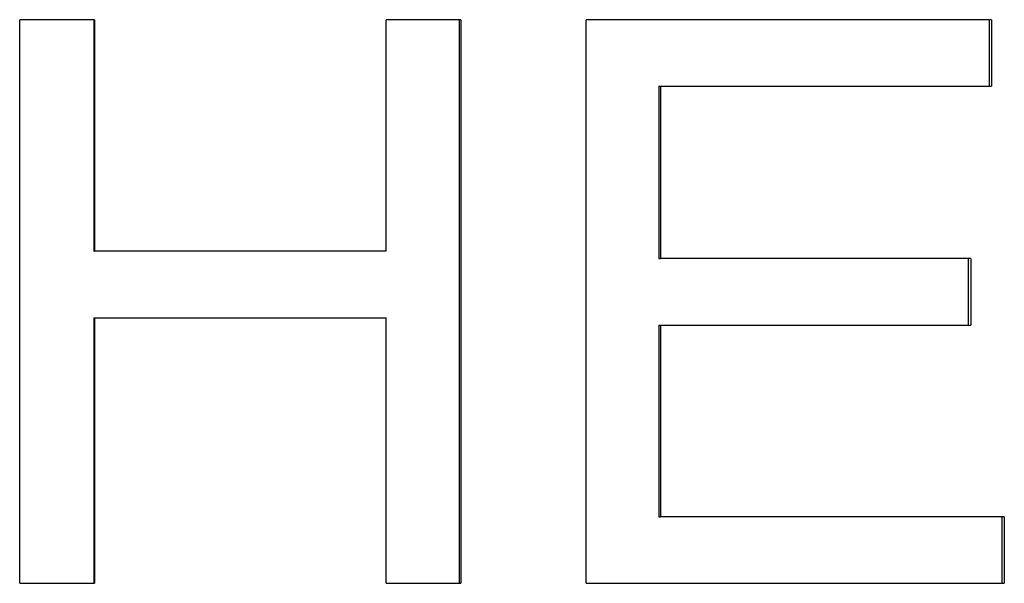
# Model space of a CAD drawing. Extents: x -5.9 to 5.9, y 0 to 10.8.
# Tile 10 of 12: x 0.16 to 0.719, y 5.972 to 6.292. Entities that reach past the tile are written whole.
import ezdxf

# ---------------------------------------------------------------- set-up
doc = ezdxf.new("R2010")
doc.units = 0
doc.header["$MEASUREMENT"] = 0
doc.layers.get('0').update_dxf_attribs({"linetype": 'CONTINUOUS'})

msp = doc.modelspace()

# ---------------------------------------------------------------- linework, layer by layer
for p, q in [((0.20275, 6.29177), (0.16034, 6.29177)), ((0.16034, 5.97177), (0.16034, 6.29177)), ((0.20275, 6.29177), (0.20275, 6.1603)), ((0.41066, 6.29177), (0.36834, 6.29177)), ((0.36834, 6.1603), (0.36834, 6.29177)), ((0.41066, 6.29177), (0.41066, 5.97177)), ((0.71195, 6.29177), (0.48185, 6.29177)), ((0.48185, 5.97177), (0.48185, 6.29177)), ((0.71195, 6.29177), (0.71195, 6.25396)), ((0.52306, 6.25396), (0.52408, 6.25396)), ((0.52408, 6.25396), (0.52408, 6.15616)), ((0.52408, 6.25396), (0.71195, 6.25396)), ((0.20236, 6.1603), (0.20275, 6.1603)), ((0.36834, 6.1603), (0.20275, 6.1603)), ((0.52306, 6.15616), (0.52408, 6.15616)), ((0.70012, 6.15616), (0.52408, 6.15616)), ((0.70012, 6.15616), (0.70012, 6.11835)), ((0.20236, 6.1225), (0.20275, 6.1225)), ((0.20275, 6.1225), (0.20275, 5.97177)), ((0.20275, 6.1225), (0.36834, 6.1225)), ((0.36834, 5.97177), (0.36834, 6.1225)), ((0.52306, 6.11835), (0.52408, 6.11835)), ((0.52408, 6.11835), (0.52408, 6.00957)), ((0.52408, 6.11835), (0.70012, 6.11835)), ((0.52306, 6.00957), (0.52408, 6.00957)), ((0.7192, 6.00957), (0.52408, 6.00957)), ((0.7192, 6.00957), (0.7192, 5.97177)), ((0.16034, 5.97177), (0.20275, 5.97177)), ((0.36834, 5.97177), (0.41066, 5.97177)), ((0.48185, 5.97177), (0.7192, 5.97177))]:
    msp.add_line(p, q)
for points in [[(0.20236, 6.29177), (0.20236, 6.24795), (0.20236, 6.20413), (0.20236, 6.1603)], [(0.40985, 6.29177), (0.40985, 6.1851), (0.40985, 6.07843), (0.40985, 5.97177)], [(0.52306, 6.25396), (0.52306, 6.22136), (0.52306, 6.18876), (0.52306, 6.15616)], [(0.20236, 6.1225), (0.20236, 6.07226), (0.20236, 6.02201), (0.20236, 5.97177)], [(0.52306, 6.11835), (0.52306, 6.08209), (0.52306, 6.04583), (0.52306, 6.00957)]]:
    msp.add_open_spline(points, degree=3)
for points, knots in [([(0.71056, 6.29177), (0.71056, 6.29072), (0.71056, 6.28967), (0.71056, 6.28862), (0.71056, 6.28757), (0.71056, 6.28652), (0.71056, 6.28547), (0.71056, 6.28494), (0.71056, 6.28442), (0.71056, 6.28389), (0.71056, 6.28127), (0.71056, 6.27864), (0.71056, 6.27602), (0.71056, 6.27549), (0.71056, 6.27497), (0.71056, 6.27444), (0.71056, 6.27339), (0.71056, 6.27234), (0.71056, 6.27129), (0.71056, 6.27077), (0.71056, 6.27024), (0.71056, 6.26971), (0.71056, 6.26446), (0.71056, 6.25921), (0.71056, 6.25396)], [0, 0, 0, 0, 0.00800203, 0.00800203, 0.00800203, 0.01600406, 0.01600406, 0.01600406, 0.02000508, 0.02000508, 0.02000508, 0.04001016, 0.04001016, 0.04001016, 0.04401118, 0.04401118, 0.04401118, 0.05201321, 0.05201321, 0.05201321, 0.05601423, 0.05601423, 0.05601423, 0.09602439, 0.09602439, 0.09602439, 0.09602439]), ([(0.69875, 6.15616), (0.69875, 6.15511), (0.69875, 6.15406), (0.69875, 6.15301), (0.69875, 6.15196), (0.69875, 6.15091), (0.69875, 6.14986), (0.69875, 6.14933), (0.69875, 6.14881), (0.69875, 6.14828), (0.69875, 6.14723), (0.69875, 6.14618), (0.69875, 6.14513), (0.69875, 6.14461), (0.69875, 6.14408), (0.69875, 6.14356), (0.69875, 6.14251), (0.69875, 6.14146), (0.69875, 6.14041), (0.69875, 6.13988), (0.69875, 6.13936), (0.69875, 6.13883), (0.69875, 6.13778), (0.69875, 6.13673), (0.69875, 6.13568), (0.69875, 6.1299), (0.69875, 6.12413), (0.69875, 6.11835)], [0, 0, 0, 0, 0.00800203, 0.00800203, 0.00800203, 0.01600406, 0.01600406, 0.01600406, 0.02000508, 0.02000508, 0.02000508, 0.02800711, 0.02800711, 0.02800711, 0.03200813, 0.03200813, 0.03200813, 0.04001016, 0.04001016, 0.04001016, 0.04401118, 0.04401118, 0.04401118, 0.05201321, 0.05201321, 0.05201321, 0.09602439, 0.09602439, 0.09602439, 0.09602439]), ([(0.71779, 6.00957), (0.71779, 6.00747), (0.71779, 6.00537), (0.71779, 6.00327), (0.71779, 6.00275), (0.71779, 6.00222), (0.71779, 6.0017), (0.71779, 6.00065), (0.71779, 5.9996), (0.71779, 5.99855), (0.71779, 5.99802), (0.71779, 5.9975), (0.71779, 5.99697), (0.71779, 5.9954), (0.71779, 5.99382), (0.71779, 5.99225), (0.71779, 5.99067), (0.71779, 5.9891), (0.71779, 5.98752), (0.71779, 5.98594), (0.71779, 5.98437), (0.71779, 5.98279), (0.71779, 5.97912), (0.71779, 5.97544), (0.71779, 5.97177)], [0, 0, 0, 0, 0.01600406, 0.01600406, 0.01600406, 0.02000508, 0.02000508, 0.02000508, 0.02800711, 0.02800711, 0.02800711, 0.03200813, 0.03200813, 0.03200813, 0.04401118, 0.04401118, 0.04401118, 0.05601423, 0.05601423, 0.05601423, 0.06801728, 0.06801728, 0.06801728, 0.09602439, 0.09602439, 0.09602439, 0.09602439])]:
    msp.add_open_spline(points, degree=3, knots=knots)

doc.saveas('drawing.dxf')
